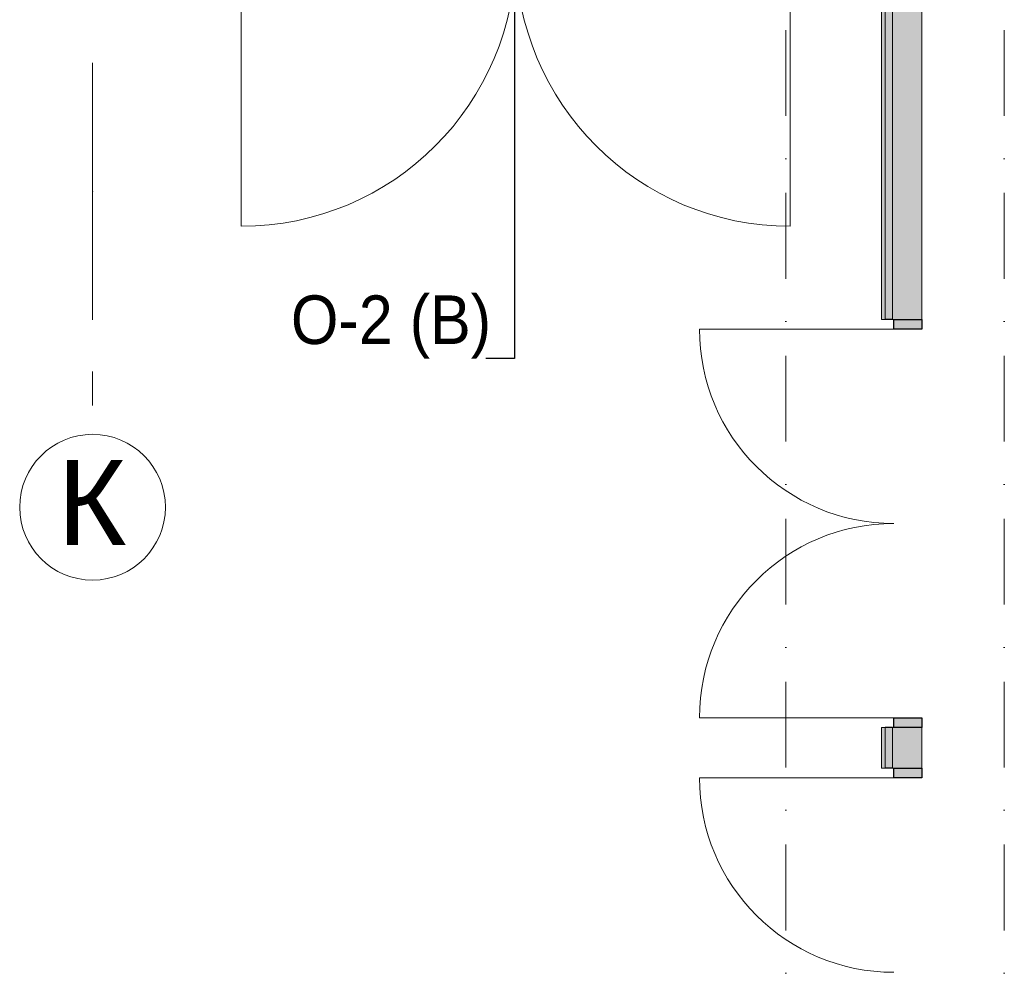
# Model space of a CAD drawing. Header units: millimetres. Extents: x -14761 to 157739, y -22400 to 107990.
# Tile 13 of 256: x 32396 to 36450, y 12570 to 16490. Entities that reach past the tile are written whole.
import ezdxf

# ---------------------------------------------------------------- set-up
doc = ezdxf.new("R2010")
doc.units = ezdxf.units.MM
doc.header["$MEASUREMENT"] = 0
doc.linetypes.add('Штрих-Штриховая', pattern=[1093.611073, 529.166651, -211.666656, 141.111112, -211.666656])
doc.linetypes.add('Штрихпунктирная', pattern=[670.277762, 352.777767, -176.388884, 0, -141.111112])
for name, color, linetype in [('Конструктив - Стены наружние фасад', 7, 'Continuous'), ('Местность - Забор', 7, 'Continuous'), ('Элемент Модели - Оси', 7, 'Continuous'), ('Элемент модели - Оси Улица Бани', 7, 'Continuous')]:
    doc.layers.add(name, color=color, linetype=linetype)
doc.styles.add('СГЕНЕРИР_СТИЛЬ_1', font='txt')
doc.dimstyles.new('СГЕНЕРИР_СТИЛЬ__1', dxfattribs={"dimtxt": 0.18, "dimasz": 182.4, "dimexe": 0.18, "dimexo": 0.0625, "dimgap": 0.09, "dimtad": 0, "dimtih": 1, "dimtoh": 1, "dimdec": 4, "dimzin": 0, "dimdsep": 46, "dimcen": 0.09, "dimadec": 0, "dimazin": 0, "dimtfac": 1, "dimtdec": 4, "dimtmove": 0, "dimatfit": 3, "dimldrblk": 'ARROWHEAD_11', "dimfxl": 0, "dimtolj": 1, "dimtzin": 0, "dimarcsym": 0})

# ---------------------------------------------------------------- blocks, each defined once
blk = doc.blocks.new('ARROWHEAD_11')
at = {"color": 0, "linetype": 'Continuous', "lineweight": 0}
blk.add_line((0, 0), (-1, 0), dxfattribs=at)
at = {"color": 0, "linetype": 'Continuous', "lineweight": 0, "const_width": 0.25, "flags": 128}
blk.add_lwpolyline([(-0.125, 0, 1), (0.125, 0, 1)], format="xyb", close=True, dxfattribs=at)

msp = doc.modelspace()

# ---------------------------------------------------------------- hatches: boundary and pattern name
at = {"layer": 'Конструктив - Стены наружние фасад', "linetype": 'Continuous', "lineweight": 0, "true_color": 0x000000}
for points in [[(35945, 15257), (35960, 15257), (35960, 24120), (35945, 24120)], [(35990, 17700), (35960, 17700), (35960, 15257), (35990, 15257)], [(35990, 15257), (36110, 15257), (36110, 17700), (35990, 17700)], [(36110, 15257), (35995, 15257), (35995, 15217), (36110, 15217)], [(35995, 13577), (36110, 13577), (36110, 13617), (35995, 13617)], [(35945, 13410), (35960, 13410), (35960, 13577), (35945, 13577)], [(35990, 13577), (35960, 13577), (35960, 13410), (35990, 13410)], [(35990, 13410), (36110, 13410), (36110, 13577), (35990, 13577)], [(36110, 13410), (35995, 13410), (35995, 13370), (36110, 13370)]]:
    msp.add_hatch(color=18, dxfattribs=at).paths.add_polyline_path(points)

# ---------------------------------------------------------------- linework, layer by layer
at = {"layer": 'Конструктив - Стены наружние фасад', "color": 251, "linetype": 'Continuous', "lineweight": 20, "true_color": 0x575757}
for p, q in [((35960, 15257), (35960, 17700)), ((35990, 15257), (35990, 17700)), ((35945, 15257), (35945, 15294)), ((35945, 15257), (35945, 15294)), ((35945, 15257), (35945, 15294)), ((36110, 15257), (36110, 15294)), ((36110, 15257), (36110, 15294)), ((36110, 15257), (36110, 15294)), ((35945, 13577), (35945, 13540)), ((35945, 13577), (35945, 13540)), ((35945, 13577), (35945, 13540)), ((35960, 13410), (35960, 13577)), ((35990, 13410), (35990, 13577)), ((36110, 13577), (36110, 13540)), ((36110, 13577), (36110, 13540)), ((36110, 13577), (36110, 13540)), ((35945, 13410), (35945, 13447)), ((35945, 13410), (35945, 13447)), ((35945, 13410), (35945, 13447)), ((36110, 13410), (36110, 13447)), ((36110, 13410), (36110, 13447)), ((36110, 13410), (36110, 13447))]:
    msp.add_line(p, q, dxfattribs=at)
at = {"layer": 'Конструктив - Стены наружние фасад', "color": 251, "linetype": 'Continuous', "lineweight": 15, "true_color": 0x575757}
for p, q in [((35960, 15257), (35945, 15257)), ((35960, 15257), (35945, 15257)), ((35960, 15257), (35945, 15257)), ((35995, 15217), (35195, 15217)), ((35995, 13617), (35195, 13617)), ((35960, 13577), (35945, 13577)), ((35960, 13577), (35945, 13577)), ((35960, 13577), (35945, 13577)), ((35960, 13410), (35945, 13410)), ((35960, 13410), (35945, 13410)), ((35960, 13410), (35945, 13410)), ((35995, 13370), (35195, 13370))]:
    msp.add_line(p, q, dxfattribs=at)
at = {"layer": 'Конструктив - Стены наружние фасад', "color": 251, "linetype": 'Continuous', "lineweight": 30, "true_color": 0x575757}
for p, q in [((35990, 15257), (35960, 15257)), ((35990, 15257), (35960, 15257)), ((35990, 15257), (35960, 15257)), ((35995, 15217), (35995, 15257)), ((35995, 15257), (36110, 15257)), ((36110, 15257), (36110, 15217)), ((36110, 15217), (35995, 15217)), ((35995, 13577), (35995, 13617)), ((35995, 13617), (36110, 13617)), ((36110, 13617), (36110, 13577)), ((35990, 13577), (35960, 13577)), ((35990, 13577), (35960, 13577)), ((35990, 13577), (35960, 13577)), ((36110, 13577), (35995, 13577)), ((35990, 13410), (35960, 13410)), ((35990, 13410), (35960, 13410)), ((35990, 13410), (35960, 13410)), ((35995, 13370), (35995, 13410)), ((35995, 13410), (36110, 13410)), ((36110, 13410), (36110, 13370)), ((36110, 13370), (35995, 13370))]:
    msp.add_line(p, q, dxfattribs=at)
at = {"layer": 'Конструктив - Стены наружние фасад', "color": 251, "linetype": 'Continuous', "lineweight": 5, "true_color": 0x575757}
for p, q in [((35995, 15257), (35990, 15257)), ((35995, 15257), (35990, 15257)), ((35995, 15257), (35990, 15257)), ((36110, 15257), (35995, 15257)), ((36110, 15257), (35995, 15257)), ((36110, 15257), (35995, 15257)), ((35995, 13577), (35990, 13577)), ((35995, 13577), (35990, 13577)), ((35995, 13577), (35990, 13577)), ((36110, 13577), (35995, 13577)), ((36110, 13577), (35995, 13577)), ((36110, 13577), (35995, 13577)), ((35995, 13410), (35990, 13410)), ((35995, 13410), (35990, 13410)), ((35995, 13410), (35990, 13410)), ((36110, 13410), (35995, 13410)), ((36110, 13410), (35995, 13410)), ((36110, 13410), (35995, 13410))]:
    msp.add_line(p, q, dxfattribs=at)
at = {"layer": 'Конструктив - Стены наружние фасад', "color": 251, "linetype": 'Continuous', "lineweight": 20, "true_color": 0x575757, "flags": 128}
for points in [[(35945, 24120), (35945, 15257)], [(36110, 15257), (36110, 17700)], [(35945, 13577), (35945, 13410)], [(36110, 13410), (36110, 13577)]]:
    msp.add_lwpolyline(points, dxfattribs=at)
at = {"layer": 'Конструктив - Стены наружние фасад', "color": 251, "linetype": 'Continuous', "lineweight": 5, "true_color": 0x575757}
for centre, start, end in [((35995, 15217), 180, 270), ((35995, 13617), 90, 180), ((35995, 13370), 180, 270)]:
    msp.add_arc(centre, 800, start, end, dxfattribs=at)
at = {"layer": 'Местность - Забор', "color": 7, "linetype": 'Continuous', "lineweight": 15}
for p, q in [((33308.4, 16770), (33308.4, 15640)), ((35568.4, 16770), (35568.4, 15640))]:
    msp.add_line(p, q, dxfattribs=at)
for centre, start, end in [((33308.4, 16770), 270, 0), ((35568.4, 16770), 180, 270)]:
    msp.add_arc(centre, 1130, start, end, dxfattribs=at)
at = {"layer": 'Элемент Модели - Оси', "color": 7, "linetype": 'Штрихпунктирная', "lineweight": 15}
for p, q in [((35550, 92200), (35550, -1975)), ((36450, 92200), (36450, -1975))]:
    msp.add_line(p, q, dxfattribs=at)
at = {"layer": 'Элемент модели - Оси Улица Бани', "color": 7, "linetype": 'Штрих-Штриховая', "lineweight": 15}
for q in [(32696.4, 29150.5), (32696.4, 14783.8)]:
    msp.add_line((32696.4, 15783.8), q, dxfattribs=at)
at = {"layer": 'Элемент модели - Оси Улица Бани', "color": 7, "linetype": 'Continuous', "lineweight": 15}
msp.add_circle((32696.4, 14483.8), 300, dxfattribs=at)
at = {"layer": 'Элемент модели - Оси Улица Бани', "color": 7, "linetype": 'Штрих-Штриховая', "lineweight": 15}
msp.add_point((32696.4, 15783.8), dxfattribs=at)
msp.add_point((32696.4, 15783.8), dxfattribs=at)

# ---------------------------------------------------------------- texts
at = {"color": 7, "linetype": 'Continuous', "lineweight": 15, "insert": (33513.1, 15095.3), "char_height": 200, "attachment_point": 7, "style": 'СГЕНЕРИР_СТИЛЬ_1'}
msp.add_mtext('\\A1;{\\W0.900000x;\\pql;\\fArial|b0|i0|c204|p38;О-\\fArial|b0|i0|c204|p38;2\\fArial|b0|i0|c204|p38; (В)}', dxfattribs=at)
at = {"layer": 'Элемент модели - Оси Улица Бани', "color": 30, "lineweight": 5, "true_color": 0xff823e, "insert": (32835.6, 14503.8), "char_height": 350, "attachment_point": 6, "style": 'СГЕНЕРИР_СТИЛЬ_1'}
msp.add_mtext('\\A1;{\\pqr;\\pt0;\\fArial|b0|i0|c204|p38;К}', dxfattribs=at)

# ---------------------------------------------------------------- leaders
at = {"color": 7, "linetype": 'Continuous', "lineweight": 15, "annotation_type": 0, "has_hookline": 1, "hookline_direction": 1, "text_width": 802.6}
msp.add_leader([(34433.1, 16800), (34433.1, 15095.3), (34315.8, 15095.3)], dimstyle='СГЕНЕРИР_СТИЛЬ__1', dxfattribs=at)

doc.saveas('drawing.dxf')
